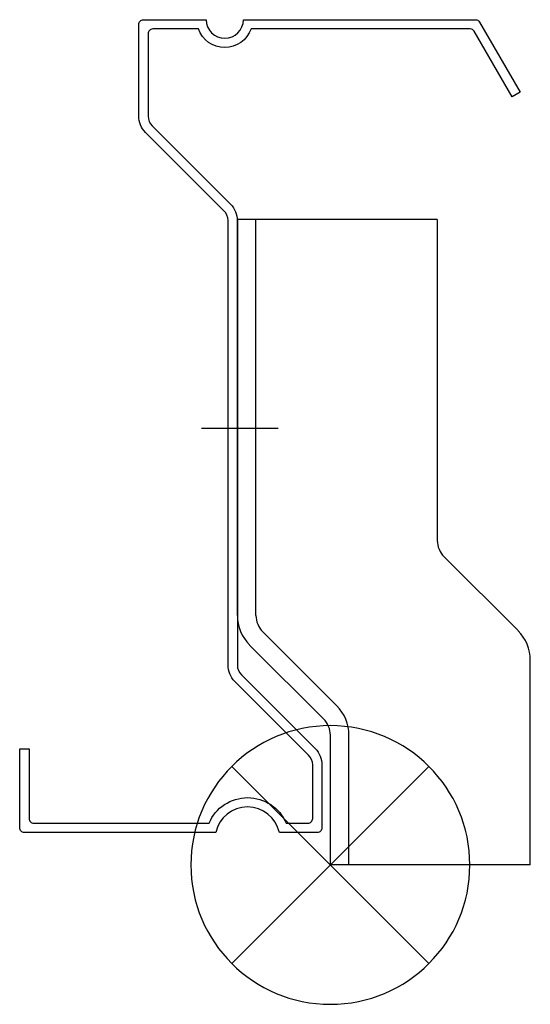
# Model space of a CAD drawing. Extents: x 23 to 133, y -116 to 96.
import ezdxf

# ---------------------------------------------------------------- set-up
doc = ezdxf.new("R2010")
doc.units = 0
doc.header["$LTSCALE"] = 100
doc.header["$MEASUREMENT"] = 0
doc.layers.get('0').update_dxf_attribs({"linetype": 'CONTINUOUS'})

# ---------------------------------------------------------------- blocks, each defined once
blk = doc.blocks.new('175WC')
at = {"color": 255}
for p, q in [((-20, 53.73), (-20, 139)), ((23, 139), (-20, 139)), ((-16, 53.73), (-16, 139)), ((23, 139), (23, 69.88)), ((-11.23, 94), (-27.68, 94)), ((40.36, 50.45), (24.46, 66.35)), ((1.36, 34.29), (-14.54, 50.19)), ((-1.46, 31.46), (-17.36, 47.36)), ((43, 0), (43, 44.08)), ((0, 0), (0, 27.93)), ((4, 0), (4, 27.93)), ((43, 0), (0, 0))]:
    blk.add_line(p, q, dxfattribs=at)
for centre, radius, start, end in [((28, 69.88), 5, 180, 225), ((-11, 53.73), 9, 180, 225), ((-11, 53.73), 5, 180, 225), ((34, 44.08), 9, 0, 45), ((-5, 27.93), 9, 0, 45), ((-5, 27.93), 5, 360, 45)]:
    blk.add_arc(centre, radius, start, end, dxfattribs=at)
blk = doc.blocks.new('SOP')
at = {"color": 6}
for p, q in [((-7.071, 7.071), (7.071, -7.071)), ((7.071, 7.071), (-7.071, -7.071))]:
    blk.add_line(p, q, dxfattribs=at)
blk.add_circle((0, 0), 10, dxfattribs=at)

msp = doc.modelspace()

# ---------------------------------------------------------------- linework, layer by layer
at = {"color": 255}
msp.add_lwpolyline([(23.47, -78.44), (23.47, -61.44), (25.47, -61.44), (25.47, -76.44, 0.414214), (26.47, -77.44), (64.18, -77.44, -0.663325), (80.76, -77.44), (85.47, -77.44, 0.414214), (86.47, -76.44), (86.47, -64.91, 0.198912), (85.59, -62.79), (69.73, -46.93, -0.198912), (68.27, -43.4), (68.27, 52.29, 0.198912), (67.39, 54.41), (50.53, 71.27, -0.198912), (49.07, 74.8), (49.07, 94.56, -0.414214), (50.07, 95.56), (63.57, 95.56, 1), (71.57, 95.56), (121.49, 95.56, -0.267949), (122.36, 95.06), (131.07, 79.97), (129.34, 78.97), (121.2, 93.06, 0.267949), (120.34, 93.56), (73.22, 93.56, -0.707107), (61.91, 93.56), (52.07, 93.56, 0.414214), (51.07, 92.56), (51.07, 74.8, 0.198912), (51.95, 72.68), (68.8, 55.82, -0.198912), (70.27, 52.29), (70.27, -43.4, 0.198912), (71.15, -45.52), (87, -61.38, -0.198912), (88.47, -64.91), (88.47, -78.44, -0.414214), (87.47, -79.44), (79.3, -79.44, 0.8044), (65.63, -79.44), (24.47, -79.44, -0.414214)], format="xyb", close=True, dxfattribs=at)

# ---------------------------------------------------------------- block references
msp.add_blockref('175WC', (90.27, -86.44))
at = {"xscale": -3, "yscale": 3, "zscale": 3}
msp.add_blockref('SOP', (90.27, -86.44), dxfattribs=at)

doc.saveas('drawing.dxf')
